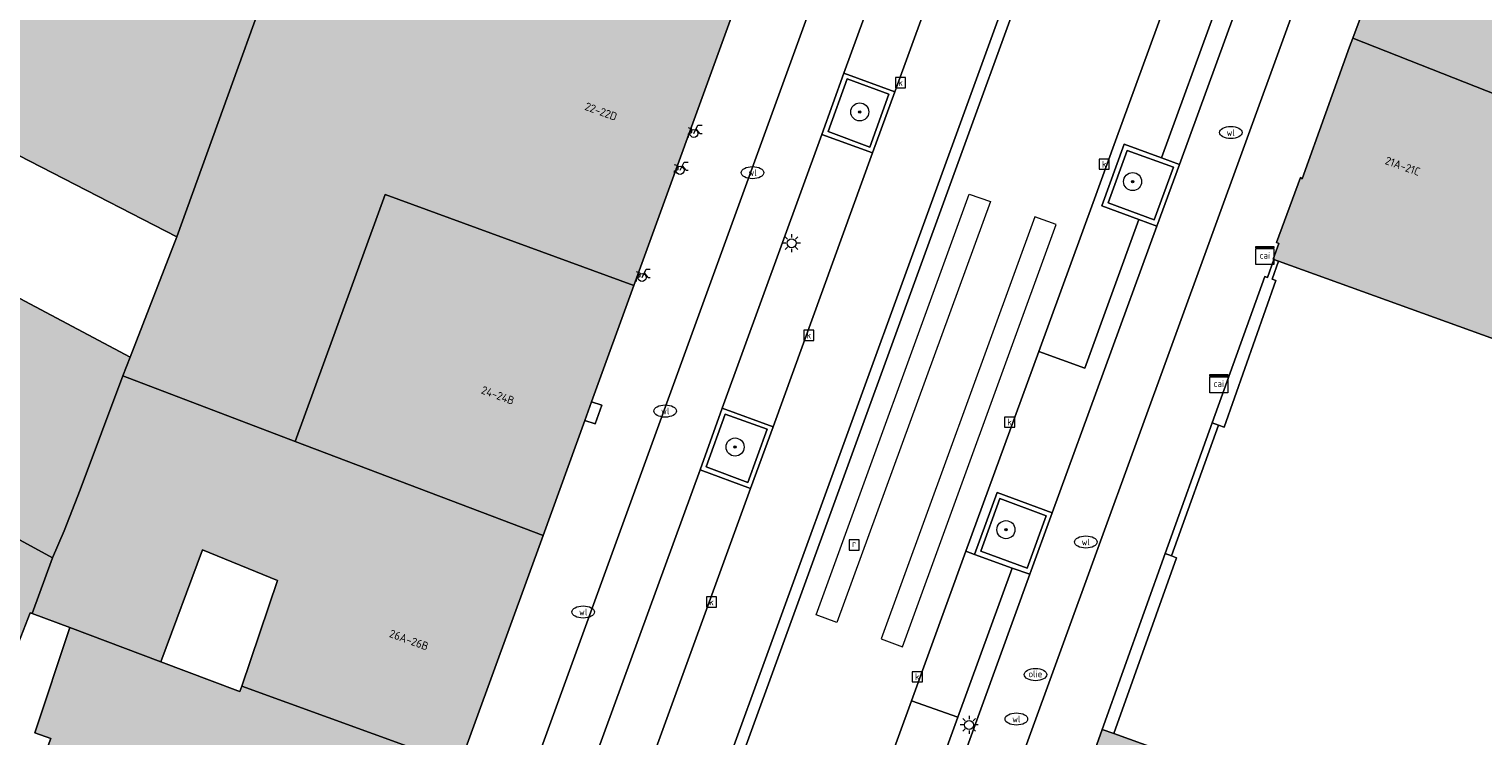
# Model space of a CAD drawing. Header units: metres. Extents: x 196496 to 197479, y 355250 to 356324.
# Tile 101 of 119: x 197211 to 197275, y 355856 to 355887. Entities that reach past the tile are written whole.
import ezdxf
from ezdxf.enums import TextEntityAlignment as Align

# ---------------------------------------------------------------- set-up
doc = ezdxf.new("R2010")
doc.units = ezdxf.units.M
doc.layers.get('0').update_dxf_attribs({"lineweight": 9})
for name, color, linetype, lineweight in [('B-WE-GR-BOOM-S', 251, 'Continuous', 9), ('B-WE-IE-MEUBILAIR_WEGMEUBILAIR-GV', 251, 'Continuous', 9), ('B-WE-IE-MEUBILAIR_WEGMEUBILAIR-S', 251, 'Continuous', 9), ('B-WE-IE-TERREINAFSCHEIDING_KUNSTMATIG_MUUR-G', 251, 'IE-TERREINAFSCHEIDING-KUNSTMATIG-DICHT', 9), ('B-WE-IE-TERREINAFSCHEIDING_KUNSTMATIG_MUUR-GV', 251, 'Continuous', 9), ('B-WE-KL-BRANDSTOF_PUT-S', 251, 'Continuous', 9), ('B-WE-KL-DATA-S', 251, 'Continuous', 9), ('B-WE-KL-DATA_KABELBED-G', 251, 'Continuous', 9), ('B-WE-KL-ET_LS_OV_LICHTMAST-S', 251, 'Continuous', 9), ('B-WE-KL-WATER-S', 251, 'Continuous', 9), ('B-WE-OG-BEBOUWING-GV', 251, 'Continuous', 9), ('B-WE-OG-BEBOUWING_HUISNUMMER-T35', 90, 'Continuous', 9), ('B-WE-OG-TERREIN_ERF-GV', 251, 'Continuous', 9), ('B-WE-RI-GWA_KOLK-S', 251, 'Continuous', 9), ('B-WE-RI-GWA_RIOOLPUT-S', 251, 'Continuous', 9), ('B-WE-VH-ONVERHARD-GV', 251, 'Continuous', 9), ('B-WE-VH-VERHARDING_ASFALT-GV', 251, 'Continuous', 9), ('B-WE-VH-VERHARDING_BETON-GV', 251, 'Continuous', 9), ('B-WE-VH-VERHARDING_BETONSTRAATSTEEN-GV', 251, 'Continuous', 9), ('B-WE-VH-VERHARDING_OPEN-GV', 251, 'Continuous', 9), ('B-WE-VH-VERHARDING_SIERBESTRATING-GV', 251, 'Continuous', 9), ('B-WE-VH-VERHARDING_STRAATBAKSTEEN-GV', 251, 'Continuous', 9), ('B-WE-VH-VERHARDING_TEGEL-GV', 251, 'Continuous', 9)]:
    doc.layers.add(name, color=color, linetype=linetype, lineweight=lineweight)
doc.layers.add('X-XX-AL-PRESENTATIE_GEBOUW3-V', color=7, linetype='Continuous', lineweight=9, true_color=0xebe1d6)
doc.styles.add('NLCS-ISO', font='NLCS-ISO.ttf')
doc.styles.add('NLCS-ISO-ANNOTATIEF-T35', font='NLCS-ISO.ttf', dxfattribs={"height": 3.5})
doc.linetypes.add('IE-TERREINAFSCHEIDING-KUNSTMATIG-DICHT', pattern='A,8,-1,[82,NLCS.SHX,S=0.75,R=90,X=0,Y=0],-1', length=10)

# ---------------------------------------------------------------- blocks, each defined once
blk = doc.blocks.new('SKL-DATA_SIGNAAL_CAIKAST-SO')
at = {"color": 0, "linetype": 'ByBlock', "lineweight": 18}
for points in [[(-2, 2), (2, 2), (2, 1.68), (-2, 1.68)], [(-2, 1.52), (2, 1.52), (2, -2), (-2, -2)]]:
    blk.add_lwpolyline(points, close=True, dxfattribs=at)
at = {"color": 0, "linetype": 'ByBlock', "lineweight": 18, "style": 'NLCS-ISO'}
blk.add_text('cai', height=1.5, dxfattribs=at).set_placement((0, 0), align=Align.MIDDLE_CENTER)
blk = doc.blocks.new('SKL-ET_OV_LICHTMAST-SO')
at = {"color": 0, "linetype": 'ByBlock', "lineweight": 18}
for points in [[(-1.25, 0), (-2, 0)], [(-1.41, 1.41), (-0.88, 0.88)], [(0, 2), (0, 1.25)], [(0.88, 0.88), (1.41, 1.41)], [(2, 0), (1.25, 0)], [(-1.41, -1.41), (-0.88, -0.88)], [(0, -1.25), (0, -2)], [(0.88, -0.88), (1.41, -1.41)]]:
    blk.add_lwpolyline(points, dxfattribs=at)
blk.add_circle((0, 0), 1, dxfattribs=at)
blk = doc.blocks.new('SRI-KOLK-SO')
at = {"color": 0, "linetype": 'ByBlock', "lineweight": 18}
blk.add_lwpolyline([(-1.125, -1.125), (1.125, -1.125), (1.125, 1.125), (-1.125, 1.125)], close=True, dxfattribs=at)
at = {"color": 0, "linetype": 'ByBlock', "lineweight": 18, "style": 'NLCS-ISO'}
blk.add_text('k', height=1.5, dxfattribs=at).set_placement((0, 0), align=Align.MIDDLE_CENTER)
blk = doc.blocks.new('SKL-WATER_WATERLEIDINGPUT-SO')
at = {"color": 0, "linetype": 'ByBlock', "lineweight": 18}
blk.add_ellipse((0, 0), major_axis=(2.5, 0), ratio=0.54, dxfattribs=at)
at = {"color": 0, "linetype": 'ByBlock', "lineweight": 18, "style": 'NLCS-ISO'}
blk.add_text('wl', height=1.5, dxfattribs=at).set_placement((0, 0), align=Align.MIDDLE_CENTER)
blk = doc.blocks.new('SKL-BENZINEPUT_OLIEPUT-SO')
at = {"color": 0, "linetype": 'ByBlock', "lineweight": 18}
blk.add_ellipse((0, 0), major_axis=(2.5, 0), ratio=0.54, dxfattribs=at)
at = {"color": 0, "linetype": 'ByBlock', "lineweight": 18, "style": 'NLCS-ISO'}
blk.add_text('olie', height=1.5, dxfattribs=at).set_placement((0, 0.16), align=Align.MIDDLE_CENTER)
blk = doc.blocks.new('SRI-PUT_INSPECTIEPUT_RIOOLPUT-SO')
at = {"color": 0, "linetype": 'ByBlock', "lineweight": 18}
blk.add_lwpolyline([(-1.12, -1.12), (1.12, -1.12), (1.12, 1.12), (-1.12, 1.12)], close=True, dxfattribs=at)
at = {"color": 0, "linetype": 'ByBlock', "lineweight": 18, "style": 'NLCS-ISO'}
blk.add_text('r', height=1.5, dxfattribs=at).set_placement((0, 0.28), align=Align.MIDDLE_CENTER)
blk = doc.blocks.new('SIE-WEG_FIETSENREK-SO')
at = {"color": 0, "linetype": 'ByBlock', "lineweight": 18}
for points in [[(-1.5, -1.35), (-1.5, -0.54), (-0.73, -0.28), (-0.73, 0.53), (-1.5, 0.79)], [(-0.3, -0.45), (0.6, 1.35), (1.5, 1.35)], [(1.05, -0.45), (0.21, 0.58)], [(1.05, -0.45), (1.5, -0.45)]]:
    blk.add_lwpolyline(points, dxfattribs=at)
blk.add_circle((-0.3, -0.45), 0.9, dxfattribs=at)
blk = doc.blocks.new('SGR-BOOM_01-SO')
at = {"linetype": 'ByBlock', "lineweight": 18}
h = blk.add_hatch(color=0, dxfattribs=at)
h.dxf.hatch_style = 1
edge = h.paths.add_edge_path()
edge.add_arc((0, 0), 0.25, 0, 360)
at = {"color": 0, "linetype": 'ByBlock', "lineweight": 18}
for radius in [2, 0.25]:
    blk.add_circle((0, 0), radius, dxfattribs=at)

msp = doc.modelspace()

# ---------------------------------------------------------------- hatches: boundary and pattern name
at = {"layer": 'X-XX-AL-PRESENTATIE_GEBOUW3-V'}
for points in [[(197206.57, 355883.396), (197217.604, 355877.725), (197223.727, 355894.692), (197225.794, 355900.089), (197221.391, 355902.051), (197216.388, 355904.333), (197209.04, 355907.683), (197198.855, 355887.362)], [(197217.604, 355877.725), (197215.525, 355872.387), (197215.202, 355871.558), (197222.84, 355868.657), (197224.547, 355873.355), (197226.832, 355879.596), (197237.845, 355875.572), (197242.344, 355887.958), (197231.674, 355891.849), (197228.122, 355893.094), (197223.727, 355894.692)], [(197286.39, 355889.089), (197273, 355894.075), (197272.657, 355894.203), (197270.726, 355889.017), (197270.619, 355889.042), (197269.691, 355886.532), (197283.079, 355881.256), (197283.618, 355881.049), (197284.198, 355882.794), (197284.565, 355883.9), (197285.385, 355883.618), (197285.86, 355884.828), (197284.991, 355885.132)], [(197269.691, 355886.532), (197269.547, 355886.142), (197267.454, 355880.301), (197267.377, 355880.358), (197266.312, 355877.468), (197266.417, 355877.427), (197266.167, 355876.735), (197266.198, 355876.724), (197266.396, 355876.652), (197276.502, 355872.99), (197276.61, 355873.288), (197293.585, 355867.195), (197296.705, 355875.973), (197290.817, 355878.277), (197283.618, 355881.049), (197283.079, 355881.256)], [(197207.135, 355876.848), (197207.036, 355876.659), (197205.599, 355873.916), (197202.497, 355875.478), (197203.152, 355876.779), (197203.907, 355878.234), (197196.274, 355882.266), (197192.248, 355874.317), (197199.869, 355870.164), (197199.911, 355870.25), (197200.163, 355870.766), (197201.359, 355873.218), (197204.425, 355871.674), (197203.151, 355869.243), (197202.798, 355868.569), (197212.093, 355863.504), (197212.613, 355864.692), (197213.319, 355866.514), (197215.202, 355871.558), (197215.525, 355872.387)], [(197235.973, 355870.416), (197237.845, 355875.572), (197226.832, 355879.596), (197224.547, 355873.355), (197222.84, 355868.657), (197233.82, 355864.489), (197235.672, 355869.587)], [(197196.856, 355864.637), (197198.354, 355867.402), (197199.234, 355866.95), (197199.065, 355866.58), (197204.01, 355863.941), (197202.437, 355860.845), (197205.27, 355859.33), (197206.168, 355861.003), (197210.171, 355858.669), (197211.098, 355861.061), (197211.19, 355861.027), (197212.093, 355863.504), (197202.798, 355868.569), (197203.151, 355869.243), (197200.163, 355870.766), (197199.911, 355870.25), (197199.869, 355870.164), (197192.248, 355874.317), (197186.232, 355862.506), (197193.476, 355858.675), (197195.03, 355861.742)], [(197222.84, 355868.657), (197215.202, 355871.558), (197213.319, 355866.514), (197212.613, 355864.692), (197212.093, 355863.504), (197211.19, 355861.027), (197212.862, 355860.41), (197216.89, 355858.888), (197218.73, 355863.854), (197222.059, 355862.496), (197220.483, 355857.811), (197230.123, 355854.31), (197233.82, 355864.489)], [(197230.123, 355854.31), (197220.483, 355857.811), (197220.392, 355857.567), (197220.296, 355857.602), (197216.89, 355858.888), (197212.862, 355860.41), (197211.304, 355855.745), (197212.023, 355855.486), (197211.634, 355854.469), (197212.46, 355854.209), (197218.348, 355852.014), (197218.328, 355851.957), (197228.014, 355848.502)], [(197256.595, 355850.285), (197268.241, 355845.956), (197269.169, 355848.243), (197272.681, 355846.957), (197274.035, 355850.287), (197274.176, 355850.635), (197268.51, 355852.699), (197268.384, 355852.353), (197259.103, 355855.707), (197258.59, 355855.892)]]:
    msp.add_hatch(color=256, dxfattribs=at).paths.add_polyline_path(points)

# ---------------------------------------------------------------- linework, layer by layer
at = {"layer": 'B-WE-IE-MEUBILAIR_WEGMEUBILAIR-GV', "flags": 128}
for points in [[(197248.292, 355881.705), (197249.135, 355884.041), (197247.288, 355884.721), (197246.445, 355882.389)], [(197260.895, 355878.474), (197261.747, 355880.807), (197259.693, 355881.549), (197258.849, 355879.229)], [(197242.886, 355866.841), (197243.744, 355869.193), (197241.886, 355869.861), (197241.041, 355867.526)], [(197255.27, 355863.035), (197256.111, 355865.361), (197254.058, 355866.128), (197253.221, 355863.79)]]:
    msp.add_lwpolyline(points, close=True, dxfattribs=at)
at = {"layer": 'B-WE-IE-TERREINAFSCHEIDING_KUNSTMATIG_MUUR-G', "ltscale": 0.05, "flags": 128}
for points in [[(197266.198, 355876.724), (197265.92, 355875.917), (197265.793, 355875.963), (197263.459, 355869.478)], [(197266.396, 355876.652), (197266.119, 355875.849), (197266.289, 355875.785), (197263.996, 355869.295), (197263.746, 355869.38)], [(197263.459, 355869.478), (197263.746, 355869.38)], [(197261.378, 355863.684), (197258.59, 355855.892)], [(197259.103, 355855.707), (197261.884, 355863.503), (197261.657, 355863.584)], [(197261.657, 355863.584), (197261.378, 355863.684)]]:
    msp.add_lwpolyline(points, dxfattribs=at)
at = {"layer": 'B-WE-IE-TERREINAFSCHEIDING_KUNSTMATIG_MUUR-GV', "flags": 128}
for points in [[(197263.459, 355869.478), (197263.746, 355869.38), (197263.996, 355869.295), (197266.289, 355875.785), (197266.119, 355875.849), (197266.396, 355876.652), (197266.198, 355876.724), (197265.92, 355875.917), (197265.793, 355875.963)], [(197258.59, 355855.892), (197259.103, 355855.707), (197261.884, 355863.503), (197261.657, 355863.584), (197261.378, 355863.684)]]:
    msp.add_lwpolyline(points, close=True, dxfattribs=at)
at = {"layer": 'B-WE-KL-DATA_KABELBED-G', "flags": 128}
for points in [[(197246.842, 355860.631), (197245.913, 355860.978), (197252.698, 355879.613), (197253.64, 355879.295)], [(197246.842, 355860.631), (197245.913, 355860.978), (197252.698, 355879.613), (197253.64, 355879.295)], [(197256.554, 355878.27), (197255.607, 355878.606), (197248.8, 355859.908), (197249.741, 355859.56)], [(197256.554, 355878.27), (197255.607, 355878.606), (197248.8, 355859.908), (197249.741, 355859.56)]]:
    msp.add_lwpolyline(points, close=True, dxfattribs=at)
at = {"layer": 'B-WE-OG-BEBOUWING-GV', "flags": 128}
for points in [[(197206.57, 355883.396), (197217.604, 355877.725), (197223.727, 355894.692), (197225.794, 355900.089), (197221.391, 355902.051), (197216.388, 355904.333), (197209.04, 355907.683), (197198.855, 355887.362)], [(197217.604, 355877.725), (197215.525, 355872.387), (197215.202, 355871.558), (197222.84, 355868.657), (197224.547, 355873.355), (197226.832, 355879.596), (197237.845, 355875.572), (197242.344, 355887.958), (197231.674, 355891.849), (197228.122, 355893.094), (197223.727, 355894.692)], [(197286.39, 355889.089), (197273, 355894.075), (197272.657, 355894.203), (197270.726, 355889.017), (197270.619, 355889.042), (197269.691, 355886.532), (197283.079, 355881.256), (197283.618, 355881.049), (197284.198, 355882.794), (197284.565, 355883.9), (197285.385, 355883.618), (197285.86, 355884.828), (197284.991, 355885.132)], [(197269.691, 355886.532), (197269.547, 355886.142), (197267.454, 355880.301), (197267.377, 355880.358), (197266.312, 355877.468), (197266.417, 355877.427), (197266.167, 355876.735), (197266.198, 355876.724), (197266.396, 355876.652), (197276.502, 355872.99), (197276.61, 355873.288), (197293.585, 355867.195), (197296.705, 355875.973), (197290.817, 355878.277), (197283.618, 355881.049), (197283.079, 355881.256)], [(197207.135, 355876.848), (197207.036, 355876.659), (197205.599, 355873.916), (197202.497, 355875.478), (197203.152, 355876.779), (197203.907, 355878.234), (197196.274, 355882.266), (197192.248, 355874.317), (197199.869, 355870.164), (197199.911, 355870.25), (197200.163, 355870.766), (197201.359, 355873.218), (197204.425, 355871.674), (197203.151, 355869.243), (197202.798, 355868.569), (197212.093, 355863.504), (197212.613, 355864.692), (197213.319, 355866.514), (197215.202, 355871.558), (197215.525, 355872.387)], [(197235.973, 355870.416), (197237.845, 355875.572), (197226.832, 355879.596), (197224.547, 355873.355), (197222.84, 355868.657), (197233.82, 355864.489), (197235.672, 355869.587)], [(197196.856, 355864.637), (197198.354, 355867.402), (197199.234, 355866.95), (197199.065, 355866.58), (197204.01, 355863.941), (197202.437, 355860.845), (197205.27, 355859.33), (197206.168, 355861.003), (197210.171, 355858.669), (197211.098, 355861.061), (197211.19, 355861.027), (197212.093, 355863.504), (197202.798, 355868.569), (197203.151, 355869.243), (197200.163, 355870.766), (197199.911, 355870.25), (197199.869, 355870.164), (197192.248, 355874.317), (197186.232, 355862.506), (197193.476, 355858.675), (197195.03, 355861.742)], [(197222.84, 355868.657), (197215.202, 355871.558), (197213.319, 355866.514), (197212.613, 355864.692), (197212.093, 355863.504), (197211.19, 355861.027), (197212.862, 355860.41), (197216.89, 355858.888), (197218.73, 355863.854), (197222.059, 355862.496), (197220.483, 355857.811), (197230.123, 355854.31), (197233.82, 355864.489)], [(197230.123, 355854.31), (197220.483, 355857.811), (197220.392, 355857.567), (197220.296, 355857.602), (197216.89, 355858.888), (197212.862, 355860.41), (197211.304, 355855.745), (197212.023, 355855.486), (197211.634, 355854.469), (197212.46, 355854.209), (197218.348, 355852.014), (197218.328, 355851.957), (197228.014, 355848.502)], [(197256.595, 355850.285), (197268.241, 355845.956), (197269.169, 355848.243), (197272.681, 355846.957), (197274.035, 355850.287), (197274.176, 355850.635), (197268.51, 355852.699), (197268.384, 355852.353), (197259.103, 355855.707), (197258.59, 355855.892)]]:
    msp.add_lwpolyline(points, close=True, dxfattribs=at)
at = {"layer": 'B-WE-OG-TERREIN_ERF-GV', "flags": 128}
for points in [[(197215.525, 355872.387), (197217.604, 355877.725), (197206.57, 355883.396), (197205.339, 355881.125), (197205.145, 355880.734), (197208.33, 355879.13), (197207.135, 355876.848)], [(197206.93, 355849.678), (197208.809, 355848.994), (197210.911, 355854.696), (197211.634, 355854.469), (197212.023, 355855.486), (197211.304, 355855.745), (197212.862, 355860.41), (197211.19, 355861.027), (197211.098, 355861.061), (197210.171, 355858.669), (197206.168, 355861.003), (197205.27, 355859.33), (197202.437, 355860.845), (197204.01, 355863.941), (197199.065, 355866.58), (197199.234, 355866.95), (197198.354, 355867.402), (197196.856, 355864.637), (197195.03, 355861.742), (197193.476, 355858.675), (197204.185, 355852.865), (197205.277, 355855.517), (197208.463, 355853.933), (197207.427, 355851.064)], [(197216.89, 355858.888), (197220.296, 355857.602), (197220.392, 355857.567), (197220.483, 355857.811), (197222.059, 355862.496), (197218.73, 355863.854)]]:
    msp.add_lwpolyline(points, close=True, dxfattribs=at)
msp.add_lwpolyline([(197276.502, 355872.99), (197266.396, 355876.652), (197266.119, 355875.849), (197266.289, 355875.785), (197263.996, 355869.295), (197263.746, 355869.38), (197261.657, 355863.584), (197261.884, 355863.503), (197259.103, 355855.707), (197268.384, 355852.353), (197268.51, 355852.699), (197274.176, 355850.635), (197274.035, 355850.287), (197272.681, 355846.957), (197269.169, 355848.243), (197268.241, 355845.956), (197268.206, 355845.87), (197283.946, 355840.224)], dxfattribs=at)
at = {"layer": 'B-WE-VH-ONVERHARD-GV', "flags": 128}
for points in [[(197248.292, 355881.705), (197249.135, 355884.041), (197247.288, 355884.721), (197246.445, 355882.389)], [(197260.895, 355878.474), (197261.747, 355880.807), (197259.693, 355881.549), (197258.849, 355879.229)], [(197242.886, 355866.841), (197243.744, 355869.193), (197241.886, 355869.861), (197241.041, 355867.526)], [(197255.27, 355863.035), (197256.111, 355865.361), (197254.058, 355866.128), (197253.221, 355863.79)]]:
    msp.add_lwpolyline(points, close=True, dxfattribs=at)
at = {"layer": 'B-WE-VH-VERHARDING_ASFALT-GV', "flags": 128}
for points in [[(197274.96, 355944.848), (197266.998, 355922.067), (197266.517, 355922.203), (197265.775, 355920.061), (197264.192, 355915.553), (197262.533, 355910.997), (197261.601, 355908.393), (197259.365, 355902.2), (197259.847, 355902.024), (197234.827, 355833.229)], [(197247.717, 355850.511), (197250.139, 355857.16), (197252.554, 355863.787), (197255.778, 355872.637), (197258.185, 355879.244), (197259.18, 355881.974), (197261.603, 355888.626), (197264.024, 355895.27), (197266.517, 355902.114), (197267.139, 355903.821), (197268.396, 355907.271), (197269.623, 355910.657), (197270.908, 355914.312), (197273.255, 355921.072), (197275.556, 355927.701)]]:
    msp.add_lwpolyline(points, dxfattribs=at)
at = {"layer": 'B-WE-VH-VERHARDING_BETON-GV', "flags": 128}
for points in [[(197269.768, 355941.245), (197267.727, 355935.396), (197266.772, 355932.656), (197264.641, 355926.549), (197263.696, 355923.841), (197261.888, 355918.657), (197262.045, 355918.592), (197260.64, 355914.571), (197259.808, 355912.275), (197258.38, 355908.238), (197258.189, 355908.315), (197257.795, 355907.231), (197257.178, 355905.533), (197255.724, 355901.534), (197254.718, 355898.767), (197249.405, 355884.152), (197248.419, 355881.44), (197244.009, 355869.308), (197243.012, 355866.565), (197238.422, 355853.94)], [(197235.391, 355836.244), (197259.365, 355902.2), (197261.601, 355908.393), (197262.533, 355910.997), (197264.192, 355915.553), (197265.775, 355920.061), (197266.517, 355922.203), (197272.83, 355940.27)]]:
    msp.add_lwpolyline(points, dxfattribs=at)
at = {"layer": 'B-WE-VH-VERHARDING_BETONSTRAATSTEEN-GV', "flags": 128}
for points in [[(197241.892, 355818.53), (197269.989, 355895.794), (197287.914, 355944.633)], [(197281.068, 355933.087), (197273.83, 355913.317), (197273.784, 355913.333), (197272.837, 355910.589), (197272.481, 355909.582), (197269.623, 355910.657), (197268.396, 355907.271), (197271.232, 355906.214), (197269.968, 355902.753), (197269.354, 355901.07), (197267.85, 355896.951), (197266.857, 355894.23), (197262.012, 355880.929), (197261.014, 355878.204), (197256.375, 355865.494), (197255.386, 355862.767), (197250.562, 355849.46)]]:
    msp.add_lwpolyline(points, dxfattribs=at)
for points in [[(197247.149, 355884.976), (197246.169, 355882.266), (197248.419, 355881.44), (197249.405, 355884.152)], [(197248.292, 355881.705), (197246.445, 355882.389), (197247.288, 355884.721), (197249.135, 355884.041)], [(197259.565, 355881.834), (197258.568, 355879.105), (197260.22, 355878.491), (197261.014, 355878.204), (197262.012, 355880.929), (197261.221, 355881.23)], [(197260.895, 355878.474), (197258.849, 355879.229), (197259.693, 355881.549), (197261.747, 355880.807)], [(197241.759, 355870.131), (197240.774, 355867.401), (197243.012, 355866.565), (197244.009, 355869.308)], [(197242.886, 355866.841), (197241.041, 355867.526), (197241.886, 355869.861), (197243.744, 355869.193)], [(197254.6, 355863.039), (197255.386, 355862.767), (197256.375, 355865.494), (197253.94, 355866.392), (197252.937, 355863.647)], [(197255.27, 355863.035), (197253.221, 355863.79), (197254.058, 355866.128), (197256.111, 355865.361)]]:
    msp.add_lwpolyline(points, close=True, dxfattribs=at)
at = {"layer": 'B-WE-VH-VERHARDING_OPEN-GV', "flags": 128}
for points in [[(197235.973, 355870.416), (197235.672, 355869.587), (197236.123, 355869.432), (197236.422, 355870.264)], [(197263.746, 355869.38), (197263.459, 355869.478), (197261.378, 355863.684), (197261.657, 355863.584)]]:
    msp.add_lwpolyline(points, close=True, dxfattribs=at)
at = {"layer": 'B-WE-VH-VERHARDING_SIERBESTRATING-GV', "flags": 128}
for points in [[(197263.656, 355887.906), (197261.603, 355888.626), (197259.18, 355881.974), (197258.185, 355879.244), (197255.778, 355872.637), (197257.822, 355871.91), (197260.22, 355878.491), (197258.568, 355879.105), (197259.565, 355881.834), (197261.221, 355881.23)], [(197252.937, 355863.647), (197252.554, 355863.787), (197250.139, 355857.16), (197252.194, 355856.429), (197254.6, 355863.039)], [(197252.194, 355856.429), (197250.139, 355857.16), (197247.717, 355850.511), (197246.721, 355847.777), (197244.303, 355841.14), (197246.37, 355840.407), (197248.774, 355847.027), (197247.116, 355847.633), (197248.112, 355850.367), (197249.768, 355849.767)]]:
    msp.add_lwpolyline(points, close=True, dxfattribs=at)
at = {"layer": 'B-WE-VH-VERHARDING_STRAATBAKSTEEN-GV', "flags": 128}
for points in [[(197287.914, 355944.633), (197269.989, 355895.794), (197241.892, 355818.53)], [(197236.181, 355854.766), (197240.774, 355867.401), (197241.759, 355870.131), (197246.169, 355882.266), (197247.149, 355884.976), (197252.484, 355899.629), (197253.479, 355902.363), (197254.933, 355906.349), (197255.552, 355908.047), (197256.248, 355909.954), (197256.592, 355910.102), (197256.972, 355910.097), (197256.469, 355910.573), (197256.099, 355910.923), (197255.093, 355911.708), (197254.5, 355912.131), (197254.482, 355912.143), (197221.113, 355820.317)], [(197256.595, 355850.285), (197258.59, 355855.892), (197261.378, 355863.684), (197263.459, 355869.478), (197265.793, 355875.963), (197265.92, 355875.917), (197266.198, 355876.724), (197266.167, 355876.735), (197266.417, 355877.427), (197266.312, 355877.468), (197267.377, 355880.358), (197267.454, 355880.301), (197269.547, 355886.142), (197269.691, 355886.532), (197270.619, 355889.042)]]:
    msp.add_lwpolyline(points, dxfattribs=at)
for points in [[(197254.482, 355912.143), (197254.024, 355912.47), (197251.49, 355913.386), (197250.934, 355911.609), (197248.46, 355904.797), (197246.468, 355899.311), (197244.381, 355893.565), (197242.344, 355887.958), (197237.845, 355875.572), (197235.973, 355870.416), (197236.422, 355870.264), (197236.123, 355869.432), (197235.672, 355869.587), (197233.82, 355864.489), (197230.123, 355854.31), (197228.014, 355848.502), (197225.93, 355842.765), (197223.877, 355837.114), (197221.834, 355831.486), (197220.115, 355826.756), (197218.174, 355821.411), (197221.113, 355820.317)], [(197249.405, 355884.152), (197254.718, 355898.767), (197252.484, 355899.629), (197247.149, 355884.976)], [(197266.067, 355894.517), (197263.656, 355887.906), (197261.221, 355881.23), (197262.012, 355880.929), (197266.857, 355894.23)], [(197244.009, 355869.308), (197248.419, 355881.44), (197246.169, 355882.266), (197241.759, 355870.131)], [(197260.22, 355878.491), (197257.822, 355871.91), (197255.778, 355872.637), (197252.554, 355863.787), (197252.937, 355863.647), (197253.94, 355866.392), (197256.375, 355865.494), (197261.014, 355878.204)], [(197243.012, 355866.565), (197240.774, 355867.401), (197236.181, 355854.766), (197238.422, 355853.94)], [(197254.6, 355863.039), (197252.194, 355856.429), (197249.768, 355849.767), (197250.562, 355849.46), (197255.386, 355862.767)]]:
    msp.add_lwpolyline(points, close=True, dxfattribs=at)
at = {"layer": 'B-WE-VH-VERHARDING_TEGEL-GV', "flags": 128}
msp.add_lwpolyline([(197229.599, 355820.275), (197230.076, 355820.102), (197234.827, 355833.229), (197259.847, 355902.024), (197259.365, 355902.2), (197235.391, 355836.244), (197234.368, 355833.408)], close=True, dxfattribs=at)

# ---------------------------------------------------------------- block references
at = {"layer": 'B-WE-GR-BOOM-S', "xscale": 0.2, "yscale": 0.2, "zscale": 0.2}
for p in [(197247.85, 355883.259), (197259.939, 355880.172), (197242.327, 355868.409), (197254.328, 355864.746)]:
    msp.add_blockref('SGR-BOOM_01-SO', p, dxfattribs=at)
at = {"layer": 'B-WE-IE-MEUBILAIR_WEGMEUBILAIR-S', "xscale": 0.2, "yscale": 0.2, "zscale": 0.2}
for p in [(197240.563, 355882.397), (197239.951, 355880.762), (197238.268, 355876.015)]:
    msp.add_blockref('SIE-WEG_FIETSENREK-SO', p, dxfattribs=at)
at = {"layer": 'B-WE-KL-BRANDSTOF_PUT-S', "xscale": 0.2, "yscale": 0.2, "zscale": 0.2}
msp.add_blockref('SKL-BENZINEPUT_OLIEPUT-SO', (197255.633, 355858.323), dxfattribs=at)
at = {"layer": 'B-WE-KL-DATA-S', "xscale": 0.2, "yscale": 0.2, "zscale": 0.2}
for p in [(197265.8, 355876.901), (197263.757, 355871.217)]:
    msp.add_blockref('SKL-DATA_SIGNAAL_CAIKAST-SO', p, dxfattribs=at)
at = {"layer": 'B-WE-KL-ET_LS_OV_LICHTMAST-S', "xscale": 0.2, "yscale": 0.2, "zscale": 0.2}
for p in [(197244.829, 355877.442), (197252.696, 355856.092)]:
    msp.add_blockref('SKL-ET_OV_LICHTMAST-SO', p, dxfattribs=at)
at = {"layer": 'B-WE-KL-WATER-S', "xscale": 0.2, "yscale": 0.2, "zscale": 0.2}
for p in [(197264.287, 355882.346), (197243.103, 355880.569), (197239.235, 355870.004), (197257.865, 355864.2), (197235.6, 355861.098), (197254.789, 355856.354)]:
    msp.add_blockref('SKL-WATER_WATERLEIDINGPUT-SO', p, dxfattribs=at)
at = {"layer": 'B-WE-RI-GWA_KOLK-S', "xscale": 0.2, "yscale": 0.2, "zscale": 0.2}
for p in [(197249.657, 355884.555), (197258.68, 355880.942), (197245.594, 355873.36), (197254.489, 355869.514), (197241.281, 355861.542), (197250.402, 355858.226)]:
    msp.add_blockref('SRI-KOLK-SO', p, dxfattribs=at)
at = {"layer": 'B-WE-RI-GWA_RIOOLPUT-S', "xscale": 0.2, "yscale": 0.2, "zscale": 0.2}
msp.add_blockref('SRI-PUT_INSPECTIEPUT_RIOOLPUT-SO', (197247.599, 355864.067), dxfattribs=at)

# ---------------------------------------------------------------- texts
at = {"layer": 'B-WE-OG-BEBOUWING_HUISNUMMER-T35', "style": 'NLCS-ISO-ANNOTATIEF-T35'}
for s, rotation, p in [('22-22D', 340, (197236.389, 355883.28)), ('21A-21C', 340.3, (197271.903, 355880.858)), ('24-24B', 340, (197231.821, 355870.702)), ('26A-26B', 340, (197227.883, 355859.86))]:
    msp.add_text(s, height=0.36, rotation=rotation, dxfattribs=at).set_placement(p, align=Align.MIDDLE)

doc.saveas('drawing.dxf')
